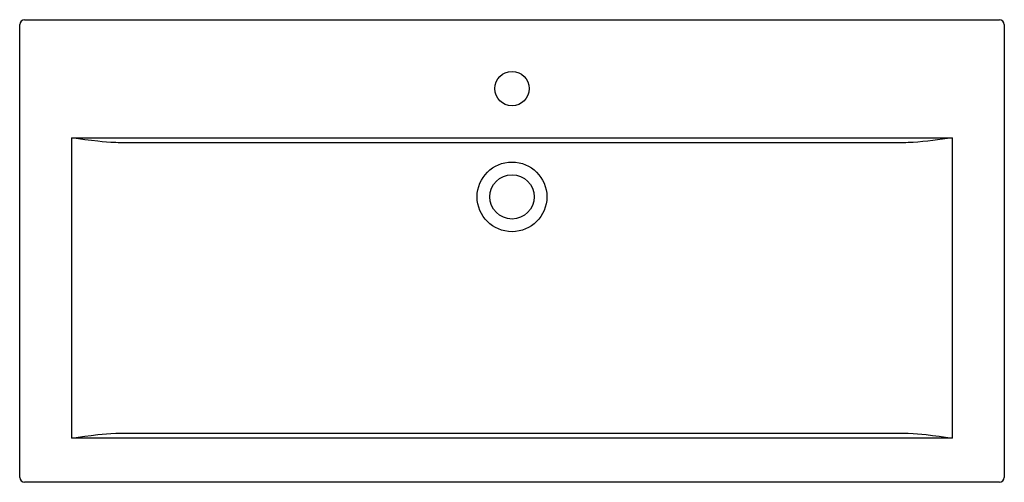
# Model space of a CAD drawing. Header units: millimetres. Extents: x -0.5 to 0.5, y -0.47 to 0.
import ezdxf

# ---------------------------------------------------------------- set-up
doc = ezdxf.new("R2010")
doc.units = ezdxf.units.MM
doc.layers.add('BLOCKS', color=3, linetype='Continuous')

msp = doc.modelspace()

# ---------------------------------------------------------------- linework, layer by layer
at = {"layer": 'BLOCKS'}
for p, q in [((-0.5, -0.465), (-0.5, -0.005)), ((-0.495, 0), (0.495, 0)), ((0.5, -0.005), (0.5, -0.465)), ((-0.4472, -0.425), (-0.4472, -0.12)), ((-0.4472, -0.12), (0.4472, -0.12)), ((0.3975, -0.125), (-0.3975, -0.125)), ((0.4472, -0.12), (0.4472, -0.425)), ((-0.3975, -0.42), (0.3975, -0.42)), ((0.4472, -0.425), (-0.4472, -0.425)), ((0.495, -0.47), (-0.495, -0.47))]:
    msp.add_line(p, q, dxfattribs=at)
at = {"layer": 'BLOCKS', "flags": 128}
for points in [[(-0.3975, -0.125), (-0.3999, -0.125), (-0.4024, -0.1249), (-0.4073, -0.1247), (-0.4117, -0.1244), (-0.4161, -0.124), (-0.4205, -0.1235), (-0.4271, -0.1227), (-0.4337, -0.1219), (-0.4404, -0.121), (-0.4471, -0.12), (-0.4472, -0.12)], [(0.4472, -0.12), (0.4471, -0.12), (0.4422, -0.1207), (0.4372, -0.1214), (0.4322, -0.1221), (0.4273, -0.1227), (0.4223, -0.1233), (0.4174, -0.1238), (0.4123, -0.1243), (0.4073, -0.1247), (0.4024, -0.1249), (0.3999, -0.125), (0.3975, -0.125)], [(-0.4472, -0.425), (-0.4471, -0.425), (-0.4405, -0.4241), (-0.4339, -0.4231), (-0.4273, -0.4223), (-0.4207, -0.4215), (-0.4162, -0.4211), (-0.4118, -0.4207), (-0.4073, -0.4203), (-0.4024, -0.4201), (-0.3999, -0.42), (-0.3975, -0.42)], [(0.3975, -0.42), (0.3999, -0.42), (0.4024, -0.4201), (0.4073, -0.4203), (0.4117, -0.4206), (0.4161, -0.421), (0.4205, -0.4215), (0.4271, -0.4223), (0.4337, -0.4231), (0.4404, -0.424), (0.4471, -0.425), (0.4472, -0.425)]]:
    msp.add_lwpolyline(points, dxfattribs=at)
at = {"layer": 'BLOCKS'}
for centre, radius in [((0, -0.07), 0.0175), ((0, -0.18), 0.0354), ((0, -0.18), 0.0225)]:
    msp.add_circle(centre, radius, dxfattribs=at)
for centre, start, end in [((-0.495, -0.005), 90, 180), ((0.495, -0.005), 0, 90), ((-0.495, -0.465), 180, 270), ((0.495, -0.465), 270, 0)]:
    msp.add_arc(centre, 0.005, start, end, dxfattribs=at)

doc.saveas('drawing.dxf')
